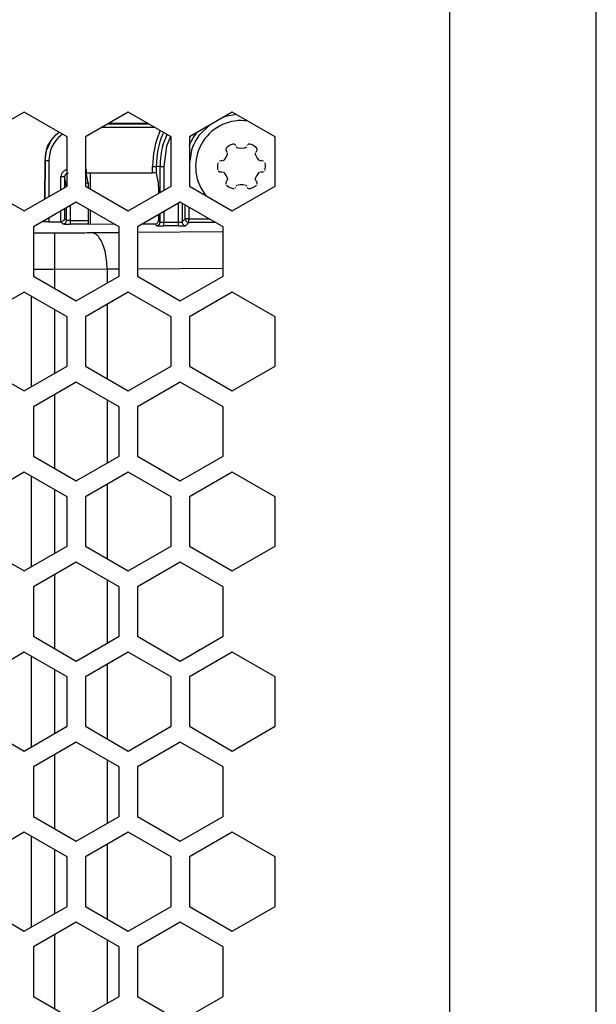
# Model space of a CAD drawing. Header units: millimetres. Extents: x -154 to 86, y -114 to 336.
# Tile 14 of 15: x 21 to 68, y 175 to 256. Entities that reach past the tile are written whole.
import ezdxf

# ---------------------------------------------------------------- set-up
doc = ezdxf.new("R2010")
doc.units = ezdxf.units.MM

# ---------------------------------------------------------------- blocks, each defined once
blk = doc.blocks.new('Gehaeuseschale-oben-Einbaudummy__1', base_point=(-136.349, -11.25))
at = {"color": 1, "linetype": 'Continuous'}
blk.add_line((55.651, 278.75), (55.651, -11.25), dxfattribs=at)
at = {"color": 7, "linetype": 'Continuous'}
for p, q in [((67.651, -11.25), (67.651, 278.75)), ((20.901, 248.193), (17.401, 246.172)), ((24.401, 246.172), (20.901, 248.193)), ((29.401, 248.193), (25.901, 246.172)), ((32.901, 246.172), (29.401, 248.193)), ((37.901, 248.193), (34.401, 246.172)), ((41.401, 246.172), (37.901, 248.193)), ((24.401, 242.13), (24.401, 246.172)), ((25.901, 246.172), (25.901, 242.13)), ((32.901, 242.13), (32.901, 246.172)), ((34.401, 246.172), (34.401, 242.13)), ((41.401, 242.13), (41.401, 246.172)), ((17.401, 242.13), (20.901, 240.11)), ((20.901, 240.11), (24.401, 242.13)), ((25.901, 242.13), (29.401, 240.11)), ((29.401, 240.11), (32.901, 242.13)), ((34.401, 242.13), (37.901, 240.11)), ((37.901, 240.11), (41.401, 242.13)), ((25.151, 240.831), (21.651, 238.811)), ((28.651, 238.811), (25.151, 240.831)), ((33.651, 240.831), (30.151, 238.811)), ((37.151, 238.811), (33.651, 240.831)), ((21.651, 238.811), (21.651, 234.769)), ((28.651, 234.769), (28.651, 238.811)), ((30.151, 238.811), (30.151, 234.769)), ((37.151, 234.769), (37.151, 238.811)), ((21.651, 234.769), (25.151, 232.749)), ((25.151, 232.749), (28.651, 234.769)), ((30.151, 234.769), (33.651, 232.749)), ((33.651, 232.749), (37.151, 234.769)), ((20.901, 233.473), (17.401, 231.452)), ((24.401, 231.452), (20.901, 233.473)), ((29.401, 233.473), (25.901, 231.452)), ((32.901, 231.452), (29.401, 233.473)), ((37.901, 233.473), (34.401, 231.452)), ((41.401, 231.452), (37.901, 233.473)), ((24.401, 227.41), (24.401, 231.452)), ((25.901, 231.452), (25.901, 227.41)), ((32.901, 227.41), (32.901, 231.452)), ((34.401, 231.452), (34.401, 227.41)), ((41.401, 227.41), (41.401, 231.452)), ((17.401, 227.41), (20.901, 225.39)), ((20.901, 225.39), (24.401, 227.41)), ((25.901, 227.41), (29.401, 225.39)), ((29.401, 225.39), (32.901, 227.41)), ((34.401, 227.41), (37.901, 225.39)), ((37.901, 225.39), (41.401, 227.41)), ((25.151, 226.111), (21.651, 224.091)), ((28.651, 224.091), (25.151, 226.111)), ((33.651, 226.111), (30.151, 224.091)), ((37.151, 224.091), (33.651, 226.111)), ((21.651, 224.091), (21.651, 220.049)), ((28.651, 220.049), (28.651, 224.091)), ((30.151, 224.091), (30.151, 220.049)), ((37.151, 220.049), (37.151, 224.091)), ((21.651, 220.049), (25.151, 218.029)), ((25.151, 218.029), (28.651, 220.049)), ((30.151, 220.049), (33.651, 218.029)), ((33.651, 218.029), (37.151, 220.049)), ((20.901, 218.753), (17.401, 216.732)), ((24.401, 216.732), (20.901, 218.753)), ((29.401, 218.753), (25.901, 216.732)), ((32.901, 216.732), (29.401, 218.753)), ((37.901, 218.753), (34.401, 216.732)), ((41.401, 216.732), (37.901, 218.753)), ((24.401, 212.69), (24.401, 216.732)), ((25.901, 216.732), (25.901, 212.69)), ((32.901, 212.69), (32.901, 216.732)), ((34.401, 216.732), (34.401, 212.69)), ((41.401, 212.69), (41.401, 216.732)), ((17.401, 212.69), (20.901, 210.67)), ((20.901, 210.67), (24.401, 212.69)), ((25.901, 212.69), (29.401, 210.67)), ((29.401, 210.67), (32.901, 212.69)), ((34.401, 212.69), (37.901, 210.67)), ((37.901, 210.67), (41.401, 212.69)), ((25.151, 211.391), (21.651, 209.371)), ((28.651, 209.371), (25.151, 211.391)), ((33.651, 211.391), (30.151, 209.371)), ((37.151, 209.371), (33.651, 211.391)), ((21.651, 209.371), (21.651, 205.329)), ((28.651, 205.329), (28.651, 209.371)), ((30.151, 209.371), (30.151, 205.329)), ((37.151, 205.329), (37.151, 209.371)), ((21.651, 205.329), (25.151, 203.309)), ((25.151, 203.309), (28.651, 205.329)), ((30.151, 205.329), (33.651, 203.309)), ((33.651, 203.309), (37.151, 205.329)), ((20.901, 204.033), (17.401, 202.012)), ((24.401, 202.012), (20.901, 204.033)), ((29.401, 204.033), (25.901, 202.012)), ((32.901, 202.012), (29.401, 204.033)), ((37.901, 204.033), (34.401, 202.012)), ((41.401, 202.012), (37.901, 204.033)), ((24.401, 197.97), (24.401, 202.012)), ((25.901, 202.012), (25.901, 197.97)), ((32.901, 197.97), (32.901, 202.012)), ((34.401, 202.012), (34.401, 197.97)), ((41.401, 197.97), (41.401, 202.012)), ((17.401, 197.97), (20.901, 195.95)), ((20.901, 195.95), (24.401, 197.97)), ((25.901, 197.97), (29.401, 195.95)), ((29.401, 195.95), (32.901, 197.97)), ((34.401, 197.97), (37.901, 195.95)), ((37.901, 195.95), (41.401, 197.97)), ((25.151, 196.671), (21.651, 194.651)), ((28.651, 194.651), (25.151, 196.671)), ((33.651, 196.671), (30.151, 194.651)), ((37.151, 194.651), (33.651, 196.671)), ((21.651, 194.651), (21.651, 190.609)), ((28.651, 190.609), (28.651, 194.651)), ((30.151, 194.651), (30.151, 190.609)), ((37.151, 190.609), (37.151, 194.651)), ((21.651, 190.609), (25.151, 188.589)), ((25.151, 188.589), (28.651, 190.609)), ((30.151, 190.609), (33.651, 188.589)), ((33.651, 188.589), (37.151, 190.609)), ((20.901, 189.313), (17.401, 187.292)), ((24.401, 187.292), (20.901, 189.313)), ((29.401, 189.313), (25.901, 187.292)), ((32.901, 187.292), (29.401, 189.313)), ((37.901, 189.313), (34.401, 187.292)), ((41.401, 187.292), (37.901, 189.313)), ((24.401, 183.25), (24.401, 187.292)), ((25.901, 187.292), (25.901, 183.25)), ((32.901, 183.25), (32.901, 187.292)), ((34.401, 187.292), (34.401, 183.25)), ((41.401, 183.25), (41.401, 187.292)), ((17.401, 183.25), (20.901, 181.23)), ((20.901, 181.23), (24.401, 183.25)), ((25.901, 183.25), (29.401, 181.23)), ((29.401, 181.23), (32.901, 183.25)), ((34.401, 183.25), (37.901, 181.23)), ((37.901, 181.23), (41.401, 183.25)), ((25.151, 181.951), (21.651, 179.931)), ((28.651, 179.931), (25.151, 181.951)), ((33.651, 181.951), (30.151, 179.931)), ((37.151, 179.931), (33.651, 181.951)), ((21.651, 179.931), (21.651, 175.889)), ((28.651, 175.889), (28.651, 179.931)), ((30.151, 179.931), (30.151, 175.889)), ((37.151, 175.889), (37.151, 179.931)), ((21.651, 175.889), (25.151, 173.869)), ((25.151, 173.869), (28.651, 175.889)), ((30.151, 175.889), (33.651, 173.869)), ((33.651, 173.869), (37.151, 175.889))]:
    blk.add_line(p, q, dxfattribs=at)
blk = doc.blocks.new('Kuehlkoerper-PSU__2', base_point=(-103.631, 21.021))
at = {"color": 1, "linetype": 'Continuous'}
for p, q in [((26.273, 243.215), (26.273, 241.916)), ((26.273, 240.184), (26.273, 239.041))]:
    blk.add_line(p, q, dxfattribs=at)
blk = doc.blocks.new('Linsenschraube_selbstfurchend__17', base_point=(34.901, 241.34))
at = {"color": 7, "linetype": 'Continuous'}
for p, q in [((39.17, 247.46), (38.651, 247.5)), ((37.935, 245.568), (37.778, 245.513)), ((38.065, 245.563), (37.935, 245.568)), ((38.104, 245.545), (38.065, 245.563)), ((38.149, 245.51), (38.104, 245.545)), ((39.237, 245.563), (39.198, 245.545)), ((39.367, 245.568), (39.237, 245.563)), ((39.524, 245.513), (39.367, 245.568)), ((37.396, 245.226), (37.374, 245.164)), ((37.374, 245.164), (37.387, 245.038)), ((37.387, 245.038), (37.435, 244.966)), ((37.435, 245.279), (37.396, 245.226)), ((37.521, 245.357), (37.435, 245.279)), ((37.435, 244.966), (37.47, 244.921)), ((37.492, 244.752), (37.464, 244.661)), ((37.492, 244.868), (37.492, 244.752)), ((37.666, 245.456), (37.521, 245.357)), ((37.778, 245.513), (37.666, 245.456)), ((38.181, 245.47), (38.149, 245.51)), ((38.308, 245.277), (38.228, 245.358)), ((38.417, 245.242), (38.362, 245.255)), ((38.651, 245.217), (38.417, 245.242)), ((38.885, 245.242), (38.651, 245.217)), ((38.94, 245.255), (38.885, 245.242)), ((39.074, 245.358), (38.994, 245.277)), ((39.153, 245.51), (39.121, 245.47)), ((39.636, 245.456), (39.524, 245.513)), ((39.781, 245.357), (39.636, 245.456)), ((39.867, 245.279), (39.781, 245.357)), ((39.81, 244.752), (39.81, 244.868)), ((39.838, 244.661), (39.81, 244.752)), ((39.832, 244.921), (39.867, 244.966)), ((39.915, 245.207), (39.867, 245.279)), ((39.867, 244.966), (39.9, 245.008)), ((39.9, 245.008), (39.928, 245.164)), ((39.928, 245.164), (39.915, 245.207)), ((36.719, 244.039), (36.684, 243.825)), ((36.99, 244.195), (36.863, 244.191)), ((37.103, 244.195), (36.99, 244.195)), ((37.215, 244.264), (37.157, 244.217)), ((37.381, 244.483), (37.215, 244.264)), ((37.464, 244.661), (37.381, 244.483)), ((39.941, 244.45), (39.838, 244.661)), ((40.099, 244.252), (39.941, 244.45)), ((40.145, 244.217), (40.099, 244.252)), ((40.312, 244.195), (40.199, 244.195)), ((40.439, 244.191), (40.312, 244.195)), ((40.619, 243.825), (40.583, 244.039)), ((36.684, 243.825), (36.681, 243.75)), ((36.681, 243.75), (36.704, 243.525)), ((36.704, 243.525), (36.719, 243.461)), ((36.745, 243.401), (36.776, 243.362)), ((36.776, 243.362), (36.823, 243.326)), ((36.863, 243.309), (36.99, 243.305)), ((36.99, 243.305), (37.103, 243.305)), ((37.157, 243.283), (37.203, 243.248)), ((37.203, 243.248), (37.293, 243.147)), ((37.293, 243.147), (37.381, 243.017)), ((39.921, 243.017), (40.009, 243.147)), ((40.009, 243.147), (40.099, 243.248)), ((40.099, 243.248), (40.145, 243.283)), ((40.199, 243.305), (40.312, 243.305)), ((40.312, 243.305), (40.439, 243.309)), ((40.526, 243.362), (40.557, 243.401)), ((40.583, 243.461), (40.598, 243.525)), ((40.598, 243.525), (40.621, 243.75)), ((40.621, 243.75), (40.619, 243.825)), ((37.375, 242.422), (37.374, 242.336)), ((37.374, 242.336), (37.387, 242.293)), ((37.402, 242.492), (37.375, 242.422)), ((37.381, 243.017), (37.418, 242.947)), ((37.435, 242.534), (37.402, 242.492)), ((37.418, 242.947), (37.498, 242.72)), ((37.47, 242.579), (37.435, 242.534)), ((37.498, 242.72), (37.492, 242.632)), ((39.81, 242.748), (39.885, 242.947)), ((39.81, 242.632), (39.81, 242.748)), ((39.867, 242.534), (39.832, 242.579)), ((39.915, 242.462), (39.867, 242.534)), ((39.885, 242.947), (39.921, 243.017)), ((39.927, 242.422), (39.915, 242.462)), ((39.915, 242.293), (39.928, 242.336)), ((39.928, 242.336), (39.927, 242.422)), ((37.435, 242.221), (37.645, 242.057)), ((37.645, 242.057), (37.935, 241.932)), ((37.935, 241.932), (38.065, 241.937)), ((38.149, 241.99), (38.181, 242.03)), ((38.228, 242.142), (38.289, 242.21)), ((38.362, 242.245), (38.533, 242.277)), ((38.533, 242.277), (38.651, 242.283)), ((38.651, 242.283), (38.769, 242.277)), ((38.769, 242.277), (38.94, 242.245)), ((39.013, 242.21), (39.074, 242.142)), ((39.121, 242.03), (39.153, 241.99)), ((39.153, 241.99), (39.198, 241.955)), ((39.237, 241.937), (39.382, 241.937)), ((39.382, 241.937), (39.636, 242.044)), ((39.636, 242.044), (39.867, 242.221))]:
    blk.add_line(p, q, dxfattribs=at)
blk.add_arc((38.651, 243.75), 3.75, 90.00002, 219.99994, dxfattribs=at)
blk = doc.blocks.new('30083-95-10-01-00__19', base_point=(11.084, 19.525))
at = {"color": 1, "linetype": 'Continuous'}
for p, q in [((38.267, 247.982), (37.325, 247.832)), ((27.717, 247.22), (31.085, 247.22)), ((37.325, 247.832), (36.92, 247.626)), ((23.491, 246.342), (23.745, 246.551)), ((24.017, 246.394), (23.876, 246.289)), ((31.605, 246.92), (27.197, 246.92)), ((31.944, 246.528), (32.014, 246.684)), ((32.275, 246.533), (32.221, 246.413)), ((32.222, 245.473), (32.587, 246.353)), ((34.936, 246.449), (34.985, 246.509)), ((36.001, 247.096), (35.178, 246.273)), ((22.728, 245.046), (23.101, 245.862)), ((23.101, 245.862), (23.491, 246.342)), ((32.846, 246.203), (32.512, 245.395)), ((34.497, 246.227), (34.401, 246.056)), ((34.401, 245.462), (34.513, 245.743)), ((22.612, 244.221), (22.668, 244.798)), ((22.668, 244.798), (22.728, 245.046)), ((32.512, 245.395), (32.295, 243.75)), ((34.569, 245.076), (34.401, 244.018)), ((22.582, 241.08), (22.612, 244.221)), ((22.612, 244.221), (22.912, 244.221)), ((22.912, 244.221), (22.912, 241.271)), ((23.989, 243.217), (23.936, 243.118)), ((24.067, 243.314), (23.989, 243.217)), ((24.162, 243.392), (24.067, 243.314)), ((24.262, 243.444), (24.162, 243.392)), ((24.326, 243.142), (24.24, 243.054)), ((24.325, 243.466), (24.262, 243.444)), ((24.401, 243.477), (24.325, 243.466)), ((24.408, 243.179), (24.326, 243.142)), ((24.49, 243.191), (24.408, 243.179)), ((25.901, 243.49), (25.951, 243.49)), ((25.951, 243.215), (25.901, 243.191)), ((31.391, 243.75), (31.691, 243.75)), ((31.391, 243.215), (31.391, 243.75)), ((31.691, 243.75), (31.691, 243.189)), ((31.995, 243.75), (31.691, 243.75)), ((31.995, 243.75), (32.295, 243.75)), ((31.995, 241.607), (31.995, 243.75)), ((32.295, 243.75), (32.295, 241.781)), ((23.914, 243.054), (23.891, 242.888)), ((23.891, 241.836), (23.891, 242.888)), ((24.191, 242.888), (23.891, 242.888)), ((23.936, 243.118), (23.914, 243.054)), ((24.203, 242.972), (24.191, 242.888)), ((24.344, 242.121), (24.191, 242.888)), ((24.191, 242.888), (24.191, 242.009)), ((24.24, 243.054), (24.203, 242.972)), ((25.901, 242.42), (26.11, 242.42)), ((24.401, 242.286), (24.367, 242.235)), ((33.507, 239.196), (33.507, 240.748)), ((33.807, 240.741), (33.807, 239.206)), ((23.891, 239.215), (23.891, 240.104)), ((24.191, 240.277), (24.191, 239.51)), ((24.355, 239.346), (24.355, 240.372)), ((24.655, 240.545), (24.655, 239.335)), ((32.295, 240.049), (32.295, 239.196)), ((34.059, 239.458), (34.059, 240.596)), ((34.359, 240.423), (34.359, 239.458)), ((22.582, 239.25), (22.582, 239.348)), ((22.912, 239.539), (22.912, 239.215)), ((24.055, 239.046), (23.891, 239.215)), ((24.191, 239.51), (24.355, 239.346)), ((24.406, 239.34), (24.355, 239.346)), ((24.493, 239.337), (24.406, 239.34)), ((24.541, 239.336), (24.493, 239.337)), ((24.655, 239.335), (24.541, 239.336)), ((24.655, 239.335), (26.126, 239.335)), ((24.655, 239.335), (24.655, 239.035)), ((31.861, 239.34), (31.995, 239.206)), ((31.995, 239.206), (31.995, 239.875)), ((31.995, 239.206), (32.046, 239.2)), ((32.046, 239.2), (32.132, 239.197)), ((32.132, 239.197), (32.213, 239.196)), ((32.213, 239.196), (32.295, 239.196)), ((32.295, 239.196), (33.507, 239.196)), ((32.295, 238.896), (32.295, 239.196)), ((33.507, 239.196), (33.621, 239.197)), ((33.507, 238.896), (33.507, 239.196)), ((33.621, 239.197), (33.67, 239.197)), ((33.67, 239.197), (33.756, 239.2)), ((33.756, 239.2), (33.807, 239.206)), ((33.807, 239.206), (34.059, 239.458)), ((34.359, 239.458), (34.059, 239.458)), ((34.357, 239.158), (34.076, 238.902)), ((36.55, 239.158), (34.357, 239.158)), ((34.359, 239.458), (36.031, 239.458)), ((21.651, 238.324), (23.411, 238.324)), ((23.411, 235.324), (23.411, 238.324)), ((26.131, 239.035), (24.655, 239.035)), ((26.397, 238.336), (28.651, 238.354)), ((30.151, 238.367), (37.151, 238.424)), ((31.695, 238.906), (31.561, 239.041)), ((33.507, 238.896), (32.295, 238.896)), ((23.411, 235.324), (21.651, 235.324)), ((27.677, 235.336), (23.411, 235.324)), ((23.411, 233.753), (23.411, 235.324)), ((28.651, 235.344), (27.677, 235.336)), ((27.677, 235.336), (27.677, 234.207)), ((37.151, 235.414), (30.151, 235.356)), ((21.456, 233.153), (21.456, 225.71)), ((23.411, 226.839), (23.411, 232.024)), ((27.677, 232.477), (27.677, 226.385)), ((23.411, 219.033), (23.411, 225.107)), ((27.677, 224.653), (27.677, 219.487)), ((21.456, 218.433), (21.456, 210.99)), ((27.677, 217.757), (27.677, 211.665)), ((23.411, 212.119), (23.411, 217.304)), ((23.411, 204.313), (23.411, 210.387)), ((27.677, 209.933), (27.677, 204.767)), ((21.456, 203.713), (21.456, 196.27)), ((27.677, 203.037), (27.677, 196.945)), ((23.411, 197.399), (23.411, 202.584)), ((23.411, 189.593), (23.411, 195.667)), ((27.677, 195.213), (27.677, 190.047)), ((21.456, 188.993), (21.456, 181.55)), ((23.411, 182.679), (23.411, 187.864)), ((27.677, 188.317), (27.677, 182.225)), ((23.411, 174.873), (23.411, 180.947)), ((27.677, 180.493), (27.677, 175.327))]:
    blk.add_line(p, q, dxfattribs=at)
at = {"color": 7, "linetype": 'Continuous'}
for p, q in [((31.034, 247.25), (27.768, 247.25)), ((23.491, 246.342), (23.745, 246.551)), ((22.809, 245.393), (23.101, 245.862)), ((23.101, 245.862), (23.491, 246.342)), ((22.612, 244.221), (22.728, 245.046)), ((22.728, 245.046), (22.809, 245.393)), ((22.612, 244.221), (22.582, 241.08)), ((25.951, 243.49), (25.952, 243.333)), ((25.952, 243.333), (25.951, 243.215)), ((25.951, 243.215), (31.391, 243.215)), ((26.11, 242.42), (25.951, 243.215)), ((31.505, 243.213), (31.391, 243.215)), ((31.554, 243.211), (31.505, 243.213)), ((31.64, 243.203), (31.554, 243.211)), ((31.691, 243.189), (31.845, 242.42)), ((26.11, 242.42), (26.114, 242.362)), ((26.114, 242.362), (26.119, 242.229)), ((31.845, 242.42), (31.849, 242.362)), ((31.849, 242.362), (31.853, 242.229)), ((26.119, 242.229), (26.121, 242.099)), ((26.121, 242.099), (26.122, 242.003)), ((31.853, 242.229), (31.858, 241.944)), ((31.858, 241.944), (31.86, 241.685)), ((31.86, 241.685), (31.86, 241.53)), ((26.126, 240.269), (26.126, 239.335)), ((22.412, 239.25), (22.582, 239.25)), ((22.582, 239.348), (22.582, 239.25)), ((22.663, 239.217), (22.582, 239.25)), ((22.75, 239.216), (22.663, 239.217)), ((22.912, 239.215), (22.75, 239.216)), ((22.912, 239.215), (23.891, 239.215)), ((23.952, 239.222), (23.891, 239.215)), ((24.054, 239.265), (23.952, 239.222)), ((24.14, 239.35), (24.054, 239.265)), ((24.178, 239.43), (24.14, 239.35)), ((24.191, 239.51), (24.178, 239.43)), ((26.126, 239.335), (26.126, 239.173)), ((26.126, 239.173), (26.128, 239.086)), ((31.725, 239.089), (31.812, 239.176)), ((31.812, 239.176), (31.838, 239.226)), ((31.838, 239.226), (31.861, 239.34)), ((31.861, 239.798), (31.861, 239.34)), ((26.128, 239.086), (26.131, 239.035)), ((26.131, 239.035), (28.253, 239.041)), ((30.549, 239.041), (31.561, 239.041)), ((31.561, 239.041), (31.643, 239.052)), ((31.643, 239.052), (31.725, 239.089))]:
    blk.add_line(p, q, dxfattribs=at)
at = {"color": 1, "linetype": 'Continuous'}
for centre, radius, start, end in [((38.651, 243.75), 7.26, 157.49998, 179.99998), ((38.651, 243.75), 6.96, 157.49996, 179.99992), ((38.651, 243.75), 4.592, 144.0001, 154.28591), ((25.612, 244.221), 2.699, 129.99969, 180.00308), ((38.651, 243.75), 4.292, 143.99974, 161.99966), ((38.651, 243.75), 6.656, 165.00004, 180.00009)]:
    blk.add_arc(centre, radius, start, end, dxfattribs=at)
for points, knots in [([(24.367, 242.235), (24.361, 242.213), (24.349, 242.176), (24.346, 242.137), (24.344, 242.121)], [0, 0, 0, 0, 0.0682967, 0.1168139, 0.1168139, 0.1168139, 0.1168139]), ([(24.055, 239.046), (24.095, 239.05), (24.173, 239.059), (24.272, 239.129), (24.342, 239.228), (24.351, 239.306), (24.355, 239.346)], [0, 0, 0, 0, 0.1170206, 0.2340509, 0.3510811, 0.4681017, 0.4681017, 0.4681017, 0.4681017]), ([(31.695, 238.906), (31.734, 238.911), (31.813, 238.92), (31.912, 238.989), (31.981, 239.088), (31.99, 239.167), (31.995, 239.206)], [0, 0, 0, 0, 0.1170206, 0.2340509, 0.3510811, 0.4681017, 0.4681017, 0.4681017, 0.4681017]), ([(33.807, 239.206), (33.812, 239.167), (33.821, 239.088), (33.89, 238.99), (33.979, 238.925), (34.046, 238.909), (34.076, 238.902)], [0, 0, 0, 0, 0.1170206, 0.2340509, 0.3481673, 0.4398334, 0.4398334, 0.4398334, 0.4398334]), ([(34.059, 239.458), (34.063, 239.418), (34.072, 239.34), (34.141, 239.241), (34.24, 239.172), (34.318, 239.162), (34.357, 239.158)], [0, 0, 0, 0, 0.1166246, 0.2332565, 0.3498758, 0.4664699, 0.4664699, 0.4664699, 0.4664699]), ([(34.357, 239.158), (34.357, 239.161), (34.357, 239.185), (34.358, 239.246), (34.359, 239.343), (34.359, 239.419), (34.359, 239.458)], [0, 0, 0, 0, 0.0090409, 0.0723272, 0.1835545, 0.2999962, 0.2999962, 0.2999962, 0.2999962]), ([(23.411, 238.324), (23.921, 238.324), (24.916, 238.325), (25.912, 238.332), (26.397, 238.336)], [0, 0, 0, 0, 1.530186, 2.98636, 2.98636, 2.98636, 2.98636]), ([(24.055, 239.046), (24.058, 239.046), (24.081, 239.044), (24.14, 239.041), (24.238, 239.038), (24.364, 239.037), (24.505, 239.036), (24.604, 239.035), (24.655, 239.035)], [0, 0, 0, 0, 0.0085679, 0.0685434, 0.1775775, 0.3030827, 0.446457, 0.6000717, 0.6000717, 0.6000717, 0.6000717]), ([(27.677, 235.336), (27.667, 235.593), (27.648, 236.093), (27.519, 236.8), (27.326, 237.417), (27.071, 237.893), (26.769, 238.245), (26.512, 238.308), (26.397, 238.336)], [0, 0, 0, 0, 0.770301, 1.499479, 2.15039, 2.696007, 3.128251, 3.474982, 3.474982, 3.474982, 3.474982]), ([(31.695, 238.906), (31.698, 238.906), (31.721, 238.905), (31.78, 238.902), (31.878, 238.898), (32.004, 238.897), (32.145, 238.896), (32.244, 238.896), (32.295, 238.896)], [0, 0, 0, 0, 0.0085679, 0.0685434, 0.1775775, 0.3030827, 0.446457, 0.6000717, 0.6000717, 0.6000717, 0.6000717]), ([(33.507, 238.896), (33.558, 238.896), (33.657, 238.896), (33.798, 238.897), (33.918, 238.898), (34.007, 238.9), (34.056, 238.902), (34.074, 238.902), (34.076, 238.902)], [0, 0, 0, 0, 0.153615, 0.2969917, 0.4205759, 0.516136, 0.5626246, 0.5692659, 0.5692659, 0.5692659, 0.5692659])]:
    blk.add_open_spline(points, degree=3, knots=knots, dxfattribs=at)
blk = doc.blocks.new('EMV-Filter-vergossen_1__20', base_point=(11.084, 19.525))
blk.add_blockref('30083-95-10-01-00__19', (11.084, 19.525))
blk = doc.blocks.new('Netzteil-S360__32', base_point=(-154.349, -114.25))
for name, p in [('Gehaeuseschale-oben-Einbaudummy__1', (-136.349, -11.25)), ('EMV-Filter-vergossen_1__20', (11.084, 19.525)), ('Linsenschraube_selbstfurchend__17', (34.901, 241.34)), ('Kuehlkoerper-PSU__2', (-103.631, 21.021))]:
    blk.add_blockref(name, p)
blk = doc.blocks.new('DrfsichtA', base_point=(97, 111))
blk.add_blockref('Netzteil-S360__32', (-154.349, -114.25))

msp = doc.modelspace()

# ---------------------------------------------------------------- block references
msp.add_blockref('DrfsichtA', (97, 111))

doc.saveas('drawing.dxf')
